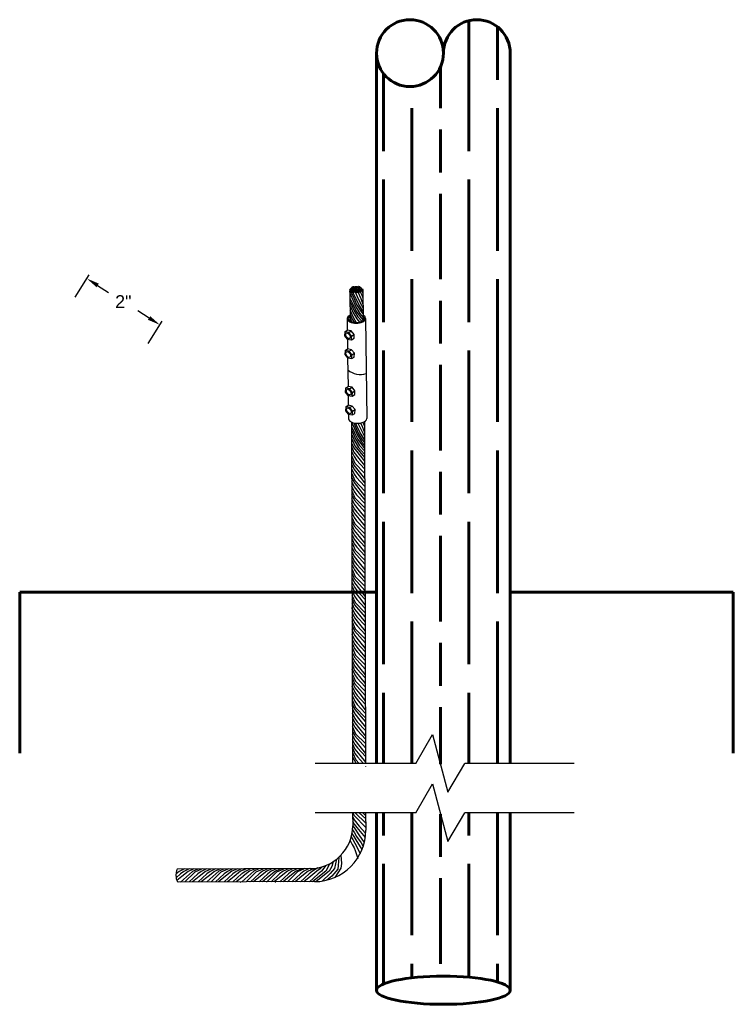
# Model space of a CAD drawing. Header units: inches. Extents: x 119 to 13708, y 367 to 7376.
# Tile 17 of 21: x 7437 to 7937, y 5505 to 6196. Entities that reach past the tile are written whole.
import ezdxf

# ---------------------------------------------------------------- set-up
doc = ezdxf.new("R2010")
doc.units = ezdxf.units.IN
doc.header["$MEASUREMENT"] = 0
for name, color, linetype, lineweight in [('E-ANNO-TEXT', 7, 'Continuous', 25), ('E-GND-GES', 92, 'Continuous', 60), ('G-ANNO-TEXT', 7, 'Continuous', 0)]:
    doc.layers.add(name, color=color, linetype=linetype, lineweight=lineweight)
doc.styles.get("Standard").update_dxf_attribs({"font": 'arial.ttf'})
doc.dimstyles.get("Standard").update_dxf_attribs({"dimtxt": 0.18, "dimasz": 0.18, "dimexe": 0.18, "dimexo": 0.0625, "dimgap": 0.09, "dimtad": 0, "dimtih": 1, "dimtoh": 1, "dimdec": 4, "dimzin": 0, "dimdsep": 46, "dimtxsty": 'Standard', "dimcen": 0.09, "dimadec": 0, "dimazin": 0, "dimtfac": 1, "dimtdec": 4, "dimtofl": 0, "dimtmove": 0, "dimatfit": 3, "dimfxl": 1, "dimtolj": 1, "dimtzin": 0, "dimarcsym": 0})

# ---------------------------------------------------------------- blocks, each defined once
blk = doc.blocks.new('*D8')
at = {"layer": 'Defpoints', "color": 0, "transparency": 16777216}
for p in [(7466.33, 5985.77), (7535.52, 5981.49), (7517.61, 5953.25)]:
    blk.add_point(p, dxfattribs=at)
at = {"layer": 'G-ANNO-TEXT', "color": 0, "lineweight": -2, "transparency": 16777216}
for p, q in [((7475.97, 6000.97), (7485.84, 6016.55)), ((7491.84, 6009.19), (7499.55, 6004.3)), ((7527.91, 5986.31), (7520.05, 5991.3)), ((7527.25, 5968.45), (7537.12, 5984.03))]:
    blk.add_line(p, q, dxfattribs=at)
at = {"layer": 'G-ANNO-TEXT', "color": 0, "transparency": 16777216}
for points in [[(7492.64, 6010.46), (7491.04, 6007.93), (7484.24, 6014.01)], [(7528.72, 5987.58), (7527.11, 5985.05), (7535.52, 5981.49)]]:
    blk.add_solid(points, dxfattribs=at)
at = {"layer": 'G-ANNO-TEXT', "color": 0, "lineweight": 30, "transparency": 16777216, "insert": (7509.8, 5997.8), "char_height": 9, "attachment_point": 5}
blk.add_mtext('\\A1;2"', dxfattribs=at)

msp = doc.modelspace()

# ---------------------------------------------------------------- hatches: boundary and pattern name
at = {"layer": 'E-GND-GES', "transparency": 33554546}
h = msp.add_hatch(dxfattribs=at)
h.set_pattern_fill('GOST_WOOD', color=0, scale=10)
h.set_pattern_definition([(90, (3692.15, 4473.4), (60, -4e-15), [100, -20]), (90, (3712.15, 4453.4), (60, -4e-15), [60, -15, 30, -15]), (90, (3732.15, 4423.4), (60, -4e-15), [100, -20])])
h.paths.add_polyline_path([(7687.33957, 5673.96102), (7714.85009, 5673.96102), (7726.57865, 5694.27549), (7737.46513, 5653.64656), (7749.19369, 5673.96102), (7781.12489, 5673.96102), (7781.12489, 6172.08624, 1), (7734.23223, 6172.08624, -1), (7687.33957, 6172.08624)])
edge = h.paths.add_edge_path()
edge.add_line((7737.46513, 5619.0503), (7726.57865, 5659.67922))
edge.add_line((7726.57865, 5659.67922), (7714.85009, 5639.36476))
edge.add_line((7714.85009, 5639.36476), (7687.33957, 5639.36476))
edge.add_line((7687.33957, 5639.36476), (7687.33957, 5514.83346))
edge.add_ellipse((7734.23223, 5514.83346), major_axis=(46.89266, 0), ratio=0.210367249, start_angle=0, end_angle=180, ccw=False)
edge.add_line((7781.12489, 5523.37652), (7781.12489, 5639.36476))
edge.add_line((7781.12489, 5639.36476), (7749.19369, 5639.36476))
edge.add_line((7749.19369, 5639.36476), (7737.46513, 5619.0503))

# ---------------------------------------------------------------- linework, layer by layer
at = {"layer": 'E-ANNO-TEXT', "color": 0}
for p, q in [((7714.85009, 5673.96102), (7726.57865, 5694.27549)), ((7726.57865, 5694.27549), (7737.46513, 5653.64656)), ((7714.85009, 5673.96102), (7644.43383, 5673.96102)), ((7737.46513, 5653.64656), (7749.19369, 5673.96102)), ((7825.89174, 5673.96102), (7749.19369, 5673.96102)), ((7714.85009, 5639.36476), (7726.57865, 5659.67922)), ((7726.57865, 5659.67922), (7737.46513, 5619.0503)), ((7714.85009, 5639.36476), (7644.43383, 5639.36476)), ((7737.46513, 5619.0503), (7749.19369, 5639.36476)), ((7825.89174, 5639.36476), (7749.19369, 5639.36476))]:
    msp.add_line(p, q, dxfattribs=at)
at = {"layer": 'E-GND-GES', "color": 0}
for p, q in [((7687.33957, 5673.96102), (7687.33957, 6172.08624)), ((7781.12489, 5673.96102), (7781.12489, 6172.08624)), ((7437.19121, 5793.96102), (7687.33957, 5793.96102)), ((7437.19121, 5793.96102), (7437.19121, 5681.09394)), ((7781.12489, 5793.96102), (7937.48793, 5793.96102)), ((7937.48793, 5793.96102), (7937.48793, 5681.09394)), ((7687.33957, 5514.83346), (7687.33957, 5639.36476)), ((7781.12489, 5514.83346), (7781.12489, 5639.36476))]:
    msp.add_line(p, q, dxfattribs=at)
at = {"layer": 'E-GND-GES', "color": 0, "lineweight": 30}
for p, q in [((7668.57829, 6003.79349), (7668.82575, 5984.28046)), ((7676.88128, 6005.56222), (7677.73283, 6003.5459)), ((7677.69649, 6006.41187), (7677.97273, 5984.62951)), ((7666.76501, 5985.90828), (7666.86788, 5977.7966)), ((7679.6906, 5986.0722), (7680.58106, 5915.85856)), ((7665.09294, 5976.67549), (7666.86788, 5977.7966)), ((7667.91747, 5976.11847), (7669.69242, 5977.23959)), ((7669.92491, 5973.6477), (7671.69985, 5974.76881)), ((7666.94738, 5971.52855), (7667.03484, 5964.63154)), ((7669.79801, 5970.96639), (7671.57296, 5972.0875)), ((7665.2599, 5963.51043), (7667.03484, 5964.63154)), ((7668.08443, 5962.95341), (7669.85938, 5964.07453)), ((7670.09187, 5960.48264), (7671.86681, 5961.60375)), ((7667.11434, 5958.36349), (7667.36876, 5938.30142)), ((7669.96497, 5957.80133), (7671.73992, 5958.92245)), ((7665.59382, 5937.18031), (7667.36876, 5938.30142)), ((7667.44826, 5932.03338), (7667.53572, 5925.13637)), ((7668.41835, 5936.6233), (7670.1933, 5937.74441)), ((7670.29889, 5931.47122), (7672.07384, 5932.59233)), ((7670.42579, 5934.15252), (7672.20073, 5935.27364)), ((7665.76078, 5924.01525), (7667.53572, 5925.13637)), ((7667.61521, 5918.86832), (7667.65546, 5915.69463)), ((7668.58531, 5923.45824), (7670.36026, 5924.57935)), ((7670.46585, 5918.30616), (7672.2408, 5919.42727)), ((7670.59275, 5920.98746), (7672.36769, 5922.10858)), ((7669.72556, 5913.32864), (7670.49419, 5673.96102)), ((7678.79743, 5913.55747), (7678.87644, 5913.3704)), ((7678.87354, 5913.59944), (7679.63303, 5673.96102)), ((7670.60528, 5639.36476), (7670.63218, 5630.23626)), ((7679.74267, 5639.36476), (7679.78149, 5627.11575)), ((7640.72841, 5600.14033), (7547.76339, 5599.84261)), ((7643.89577, 5591.00184), (7548.34899, 5590.69902))]:
    msp.add_line(p, q, dxfattribs=at)
for points in [[(7670.18426, 6008.01027), (7670.19965, 6007.75698), (7670.25684, 6007.56712)], [(7668.57052, 6003.88315), (7670.73961, 5998.98915), (7672.84093, 5994.25081)], [(7669.17056, 6005.32287), (7671.33189, 6000.51853), (7673.41147, 5995.72538)], [(7669.41307, 6007.09282), (7669.41105, 6006.87902), (7669.45715, 6006.69895)], [(7670.44939, 6004.62409), (7672.75548, 5999.8985), (7675.13869, 5995.07892)], [(7672.28052, 6004.64731), (7674.44184, 5999.84297), (7676.76989, 5995.1995)], [(7674.14675, 6004.70106), (7676.30808, 5999.89672), (7677.82716, 5996.10816)], [(7675.9773, 6004.73799), (7677.04036, 6002.37497), (7677.77083, 6000.5498)], [(7668.62265, 6000.29532), (7670.72747, 5995.98215), (7673.11069, 5991.16257)], [(7668.65108, 5998.05327), (7669.30388, 5996.60218), (7671.38346, 5991.80903)], [(7668.68821, 5995.12559), (7669.04533, 5994.31983), (7670.81292, 5990.33446)], [(7672.84093, 5994.25081), (7675.66609, 5989.55498), (7677.94654, 5986.69495)], [(7673.41147, 5995.72538), (7676.25837, 5991.08435), (7677.91725, 5989.00386)], [(7675.13869, 5995.07892), (7677.34071, 5991.4577), (7677.89423, 5990.81901)], [(7676.76989, 5995.1995), (7677.86122, 5993.4226), (7677.86122, 5993.4226)], [(7668.72871, 5991.93201), (7668.85337, 5991.65492), (7670.93294, 5986.86177)], [(7668.77539, 5988.96484), (7668.76607, 5988.98611), (7670.3624, 5985.3872)], [(7670.81292, 5990.33446), (7673.63808, 5985.63863), (7675.38632, 5983.44607)], [(7671.38346, 5991.80903), (7674.23036, 5987.16801), (7677.01609, 5984.00628)], [(7673.11069, 5991.16257), (7676.28241, 5986.75231), (7677.96997, 5984.84716)], [(7668.81101, 5986.15595), (7668.8017, 5986.17722), (7669.87924, 5983.74792)], [(7670.3624, 5985.3872), (7671.61238, 5983.30955), (7671.61238, 5983.30955)], [(7670.93294, 5986.86177), (7673.17847, 5983.2011), (7673.17847, 5983.2011)], [(7671.57296, 5972.0875), (7671.69985, 5974.76881), (7669.69242, 5977.23959), (7666.86788, 5977.7966)], [(7671.73992, 5958.92245), (7671.86681, 5961.60375), (7669.85938, 5964.07453), (7667.03484, 5964.63154)], [(7672.07384, 5932.59233), (7672.20073, 5935.27364), (7670.1933, 5937.74441), (7667.36876, 5938.30142)], [(7672.2408, 5919.42727), (7672.36769, 5922.10858), (7670.36026, 5924.57935), (7667.53572, 5925.13637)], [(7669.92028, 5913.24252), (7671.88322, 5908.81365), (7673.98453, 5904.07531)], [(7671.37962, 5912.77902), (7672.4755, 5910.34303), (7674.55507, 5905.54987)], [(7672.50261, 5912.58464), (7673.89909, 5909.72299), (7676.2823, 5904.90342)], [(7674.31165, 5912.49896), (7675.58545, 5909.66746), (7677.91349, 5905.024)], [(7676.1223, 5912.67626), (7677.45168, 5909.72122), (7678.89725, 5906.116)], [(7677.77607, 5913.10615), (7678.18396, 5912.19947), (7678.91444, 5910.3743)], [(7669.75203, 5905.06571), (7670.18894, 5904.14433), (7671.95653, 5900.15896)], [(7669.76626, 5910.11981), (7671.87108, 5905.80665), (7674.25429, 5900.98707)], [(7669.79469, 5907.87777), (7670.44749, 5906.42668), (7672.52707, 5901.63353)], [(7674.55507, 5905.54987), (7677.40198, 5900.90885), (7678.91979, 5899.00528)], [(7676.2823, 5904.90342), (7678.48432, 5901.2822), (7678.91414, 5900.78624)], [(7677.91349, 5905.024), (7678.90583, 5903.40827), (7678.90583, 5903.40827)], [(7669.76855, 5901.98717), (7669.99697, 5901.47942), (7672.07655, 5896.68626)], [(7669.80584, 5899.04775), (7669.90968, 5898.8106), (7671.50601, 5895.2117)], [(7671.95653, 5900.15896), (7674.78169, 5895.46313), (7678.94585, 5890.78172)], [(7672.52707, 5901.63353), (7675.37397, 5896.99251), (7678.9385, 5893.10178)], [(7673.98453, 5904.07531), (7676.8097, 5899.37947), (7678.92702, 5896.72403)], [(7674.25429, 5900.98707), (7677.42602, 5896.57681), (7678.93288, 5894.87566)], [(7669.78066, 5896.12466), (7669.94861, 5895.7411), (7671.54494, 5892.1422)], [(7669.79565, 5892.88693), (7669.78634, 5892.9082), (7671.58386, 5889.07269)], [(7671.50601, 5895.2117), (7678.96157, 5885.82097), (7678.96157, 5885.82097)], [(7671.54494, 5892.1422), (7675.06793, 5887.77151), (7675.06793, 5887.77151)], [(7672.07655, 5896.68626), (7678.95312, 5888.48988), (7678.95312, 5888.48988)], [(7669.81218, 5889.80839), (7670.0406, 5889.30064), (7672.12018, 5884.50748)], [(7669.82429, 5883.94588), (7669.99223, 5883.56232), (7671.58856, 5879.96341)], [(7669.84947, 5886.86897), (7669.95331, 5886.63182), (7671.54964, 5883.03292)], [(7671.58386, 5889.07269), (7673.338, 5886.68298), (7673.338, 5886.68298)], [(7672.12018, 5884.50748), (7678.99325, 5877.41311), (7678.99325, 5877.41311)], [(7673.338, 5886.68298), (7678.97806, 5880.62091), (7678.97806, 5880.62091)], [(7675.06793, 5887.77151), (7678.97074, 5882.92963), (7678.97074, 5882.92963)], [(7669.83928, 5880.70815), (7669.82996, 5880.72942), (7671.62749, 5876.89391)], [(7669.84649, 5877.65087), (7670.07491, 5877.14312), (7672.15449, 5872.34997)], [(7671.54964, 5883.03292), (7679.0052, 5873.64219), (7679.0052, 5873.64219)], [(7671.58856, 5879.96341), (7675.11156, 5875.59273), (7675.11156, 5875.59273)], [(7671.62749, 5876.89391), (7673.38162, 5874.5042), (7673.38162, 5874.5042)], [(7669.8586, 5871.78837), (7670.02655, 5871.40481), (7671.62288, 5867.8059)], [(7669.88378, 5874.71146), (7669.98762, 5874.47431), (7671.58395, 5870.8754)], [(7671.58395, 5870.8754), (7679.03951, 5861.48468), (7679.03951, 5861.48468)], [(7672.15449, 5872.34997), (7679.02777, 5865.19004), (7679.02777, 5865.19004)], [(7673.38162, 5874.5042), (7679.02168, 5868.44212), (7679.02168, 5868.44212)], [(7675.11156, 5875.59273), (7679.01436, 5870.75084), (7679.01436, 5870.75084)], [(7669.87359, 5868.55064), (7669.86428, 5868.57191), (7671.6618, 5864.7364)], [(7669.8808, 5865.49336), (7670.10922, 5864.98561), (7672.1888, 5860.19246)], [(7671.62288, 5867.8059), (7675.14587, 5863.43521), (7675.14587, 5863.43521)], [(7671.6618, 5864.7364), (7673.41594, 5862.34669), (7673.41594, 5862.34669)], [(7675.14587, 5863.43521), (7679.04868, 5858.59333), (7679.04868, 5858.59333)], [(7669.89291, 5859.63086), (7670.06086, 5859.2473), (7671.65719, 5855.64839)], [(7669.9079, 5856.39312), (7669.89859, 5856.41439), (7671.69611, 5852.57889)], [(7669.91809, 5862.55394), (7670.02193, 5862.3168), (7671.61826, 5858.71789)], [(7671.61826, 5858.71789), (7679.07382, 5850.26002), (7679.07382, 5850.26002)], [(7672.1888, 5860.19246), (7679.06142, 5853.2414), (7679.06142, 5853.2414)], [(7673.41594, 5862.34669), (7679.05599, 5856.28461), (7679.05599, 5856.28461)], [(7669.87341, 5853.49131), (7670.04135, 5853.10775), (7671.63768, 5849.50884)], [(7669.8884, 5850.25357), (7669.87908, 5850.27484), (7671.67661, 5846.43934)], [(7671.63768, 5849.50884), (7675.16068, 5845.13815), (7675.16068, 5845.13815)], [(7671.65719, 5855.64839), (7675.18018, 5851.2777), (7675.18018, 5851.2777)], [(7671.69611, 5852.57889), (7673.45025, 5850.18917), (7673.45025, 5850.18917)], [(7673.45025, 5850.18917), (7679.09031, 5844.1271), (7679.09031, 5844.1271)], [(7675.18018, 5851.2777), (7679.08299, 5846.43582), (7679.08299, 5846.43582)], [(7669.89561, 5847.1963), (7670.12403, 5846.68855), (7672.20361, 5841.8954)], [(7669.9329, 5844.25688), (7670.03674, 5844.01973), (7671.63307, 5840.42083)], [(7671.67661, 5846.43934), (7673.43074, 5844.04963), (7673.43074, 5844.04963)], [(7673.43074, 5844.04963), (7679.0708, 5837.98755), (7679.0708, 5837.98755)], [(7675.16068, 5845.13815), (7679.06348, 5840.29627), (7679.06348, 5840.29627)], [(7669.90772, 5841.33379), (7670.07567, 5840.95023), (7671.672, 5837.35133)], [(7669.92271, 5838.09606), (7669.9134, 5838.11733), (7671.71092, 5834.28183)], [(7671.63307, 5840.42083), (7679.08863, 5831.96295), (7679.08863, 5831.96295)], [(7671.672, 5837.35133), (7675.19499, 5832.98064), (7675.19499, 5832.98064)], [(7672.20361, 5841.8954), (7679.07623, 5834.94434), (7679.07623, 5834.94434)], [(7669.94161, 5835.0803), (7670.10956, 5834.69674), (7671.70589, 5831.09784)], [(7669.9566, 5831.84257), (7669.94729, 5831.86384), (7671.74482, 5828.02833)], [(7669.96382, 5828.78529), (7670.19224, 5828.27755), (7672.27181, 5823.48439)], [(7671.70589, 5831.09784), (7675.22889, 5826.72715), (7675.22889, 5826.72715)], [(7671.71092, 5834.28183), (7673.46506, 5831.89211), (7673.46506, 5831.89211)], [(7673.46506, 5831.89211), (7679.10511, 5825.83004), (7679.10511, 5825.83004)], [(7675.19499, 5832.98064), (7679.0978, 5828.13876), (7679.0978, 5828.13876)], [(7669.97592, 5822.92279), (7670.14387, 5822.53923), (7671.7402, 5818.94032)], [(7670.00111, 5825.84588), (7670.10495, 5825.60873), (7671.70127, 5822.00982)], [(7671.70127, 5822.00982), (7679.15684, 5813.55195), (7679.15684, 5813.55195)], [(7671.74482, 5828.02833), (7673.49895, 5825.63862), (7673.49895, 5825.63862)], [(7672.27181, 5823.48439), (7679.14443, 5816.53333), (7679.14443, 5816.53333)], [(7673.49895, 5825.63862), (7679.13901, 5819.57654), (7679.13901, 5819.57654)], [(7675.22889, 5826.72715), (7679.13169, 5821.88527), (7679.13169, 5821.88527)], [(7669.99092, 5819.68506), (7669.9816, 5819.70633), (7671.77913, 5815.87082)], [(7670.00051, 5816.68916), (7670.16846, 5816.3056), (7671.76479, 5812.70669)], [(7671.7402, 5818.94032), (7675.2632, 5814.56964), (7675.2632, 5814.56964)], [(7671.77913, 5815.87082), (7673.53326, 5813.48111), (7673.53326, 5813.48111)], [(7675.2632, 5814.56964), (7679.166, 5809.72775), (7679.166, 5809.72775)], [(7670.0155, 5813.45143), (7670.00619, 5813.4727), (7671.80372, 5809.63719)], [(7670.02272, 5810.39415), (7670.25114, 5809.8864), (7672.33071, 5805.09325)], [(7671.76479, 5812.70669), (7675.28779, 5808.33601), (7675.28779, 5808.33601)], [(7671.80372, 5809.63719), (7673.55785, 5807.24748), (7673.55785, 5807.24748)], [(7673.53326, 5813.48111), (7679.17332, 5807.41903), (7679.17332, 5807.41903)], [(7675.28779, 5808.33601), (7679.19059, 5803.49413), (7679.19059, 5803.49413)], [(7670.03482, 5804.53165), (7670.20277, 5804.14809), (7671.7991, 5800.54918)], [(7670.04981, 5801.29392), (7670.0405, 5801.31519), (7671.83803, 5797.47968)], [(7670.06001, 5807.45474), (7670.16384, 5807.21759), (7671.76017, 5803.61868)], [(7671.76017, 5803.61868), (7679.21574, 5795.16081), (7679.21574, 5795.16081)], [(7672.33071, 5805.09325), (7679.20333, 5798.14219), (7679.20333, 5798.14219)], [(7673.55785, 5807.24748), (7679.19791, 5801.1854), (7679.19791, 5801.1854)], [(7670.05941, 5798.29802), (7670.22736, 5797.91446), (7671.82369, 5794.31555)], [(7670.0744, 5795.06029), (7670.06509, 5795.08156), (7671.86261, 5791.24605)], [(7671.7991, 5800.54918), (7675.3221, 5796.1785), (7675.3221, 5796.1785)], [(7671.82369, 5794.31555), (7675.34668, 5789.94487), (7675.34668, 5789.94487)], [(7671.83803, 5797.47968), (7673.59216, 5795.08997), (7673.59216, 5795.08997)], [(7673.59216, 5795.08997), (7679.23222, 5789.02789), (7679.23222, 5789.02789)], [(7675.3221, 5796.1785), (7679.2249, 5791.33661), (7679.2249, 5791.33661)], [(7670.08162, 5792.00301), (7670.31004, 5791.49526), (7672.38961, 5786.70211)], [(7670.1189, 5789.06359), (7670.22274, 5788.82645), (7671.81907, 5785.22754)], [(7671.86261, 5791.24605), (7673.61675, 5788.85634), (7673.61675, 5788.85634)], [(7673.61675, 5788.85634), (7679.25681, 5782.79426), (7679.25681, 5782.79426)], [(7675.34668, 5789.94487), (7679.24949, 5785.10298), (7679.24949, 5785.10298)], [(7670.09372, 5786.14051), (7670.26167, 5785.75695), (7671.858, 5782.15804)], [(7670.10871, 5782.90278), (7670.0994, 5782.92405), (7671.89693, 5779.08854)], [(7671.81907, 5785.22754), (7679.27464, 5776.76967), (7679.27464, 5776.76967)], [(7671.858, 5782.15804), (7675.381, 5777.78735), (7675.381, 5777.78735)], [(7672.38961, 5786.70211), (7679.26223, 5779.75105), (7679.26223, 5779.75105)], [(7670.11831, 5779.90688), (7670.28626, 5779.52332), (7671.88259, 5775.92441)], [(7670.1333, 5776.66915), (7670.12399, 5776.69042), (7671.92151, 5772.85491)], [(7670.14051, 5773.61187), (7670.36893, 5773.10412), (7672.44851, 5768.31097)], [(7671.88259, 5775.92441), (7675.40558, 5771.55373), (7675.40558, 5771.55373)], [(7671.89693, 5779.08854), (7673.65106, 5776.69883), (7673.65106, 5776.69883)], [(7673.65106, 5776.69883), (7679.29112, 5770.63675), (7679.29112, 5770.63675)], [(7675.381, 5777.78735), (7679.2838, 5772.94547), (7679.2838, 5772.94547)], [(7670.15262, 5767.74937), (7670.32057, 5767.36581), (7671.9169, 5763.7669)], [(7670.1778, 5770.67245), (7670.28164, 5770.43531), (7671.87797, 5766.8364)], [(7671.87797, 5766.8364), (7679.33354, 5758.37853), (7679.33354, 5758.37853)], [(7671.92151, 5772.85491), (7673.67565, 5770.4652), (7673.67565, 5770.4652)], [(7672.44851, 5768.31097), (7679.32113, 5761.35991), (7679.32113, 5761.35991)], [(7673.67565, 5770.4652), (7679.3157, 5764.40312), (7679.3157, 5764.40312)], [(7675.40558, 5771.55373), (7679.30839, 5766.71184), (7679.30839, 5766.71184)], [(7670.16761, 5764.51163), (7670.1583, 5764.5329), (7671.95583, 5760.6974)], [(7670.17721, 5761.51574), (7670.34516, 5761.13218), (7671.94148, 5757.53327)], [(7671.9169, 5763.7669), (7675.43989, 5759.39621), (7675.43989, 5759.39621)], [(7671.95583, 5760.6974), (7673.70996, 5758.30769), (7673.70996, 5758.30769)], [(7675.43989, 5759.39621), (7679.3427, 5754.55433), (7679.3427, 5754.55433)], [(7670.1922, 5758.27801), (7670.18288, 5758.29928), (7671.98041, 5754.46377)], [(7670.19941, 5755.22073), (7670.42783, 5754.71298), (7672.50741, 5749.91983)], [(7671.94148, 5757.53327), (7675.46448, 5753.16258), (7675.46448, 5753.16258)], [(7671.98041, 5754.46377), (7673.73455, 5752.07406), (7673.73455, 5752.07406)], [(7673.70996, 5758.30769), (7679.35002, 5752.24561), (7679.35002, 5752.24561)], [(7675.46448, 5753.16258), (7679.36728, 5748.3207), (7679.36728, 5748.3207)], [(7670.21152, 5749.35823), (7670.37947, 5748.97466), (7671.9758, 5745.37576)], [(7670.22651, 5746.12049), (7670.2172, 5746.14176), (7672.01472, 5742.30626)], [(7670.2367, 5752.28131), (7670.34054, 5752.04417), (7671.93687, 5748.44526)], [(7671.93687, 5748.44526), (7679.39243, 5739.98739), (7679.39243, 5739.98739)], [(7672.50741, 5749.91983), (7679.38003, 5742.96877), (7679.38003, 5742.96877)], [(7673.73455, 5752.07406), (7679.3746, 5746.01198), (7679.3746, 5746.01198)], [(7670.2361, 5743.1246), (7670.40405, 5742.74104), (7672.00038, 5739.14213)], [(7670.2511, 5739.88686), (7670.24178, 5739.90813), (7672.03931, 5736.07263)], [(7671.9758, 5745.37576), (7675.49879, 5741.00507), (7675.49879, 5741.00507)], [(7672.00038, 5739.14213), (7675.52338, 5734.77144), (7675.52338, 5734.77144)], [(7672.01472, 5742.30626), (7673.76886, 5739.91654), (7673.76886, 5739.91654)], [(7673.76886, 5739.91654), (7679.40891, 5733.85447), (7679.40891, 5733.85447)], [(7675.49879, 5741.00507), (7679.4016, 5736.16319), (7679.4016, 5736.16319)], [(7670.25831, 5736.82959), (7670.48673, 5736.32184), (7672.56631, 5731.52869)], [(7670.2956, 5733.89017), (7670.39944, 5733.65303), (7671.99577, 5730.05412)], [(7672.03931, 5736.07263), (7673.79344, 5733.68292), (7673.79344, 5733.68292)], [(7673.79344, 5733.68292), (7679.4335, 5727.62084), (7679.4335, 5727.62084)], [(7675.52338, 5734.77144), (7679.42618, 5729.92956), (7679.42618, 5729.92956)], [(7670.27042, 5730.96708), (7670.43837, 5730.58352), (7672.03469, 5726.98462)], [(7670.28541, 5727.72935), (7670.2761, 5727.75062), (7672.07362, 5723.91512)], [(7671.99577, 5730.05412), (7679.45133, 5721.59624), (7679.45133, 5721.59624)], [(7672.03469, 5726.98462), (7675.55769, 5722.61393), (7675.55769, 5722.61393)], [(7672.56631, 5731.52869), (7679.43893, 5724.57763), (7679.43893, 5724.57763)], [(7670.295, 5724.73346), (7670.46295, 5724.34989), (7672.05928, 5720.75099)], [(7670.30999, 5721.49572), (7670.30068, 5721.51699), (7672.09821, 5717.68149)], [(7670.31721, 5718.43845), (7670.54563, 5717.9307), (7672.62521, 5713.13754)], [(7672.05928, 5720.75099), (7675.58228, 5716.3803), (7675.58228, 5716.3803)], [(7672.07362, 5723.91512), (7673.82776, 5721.5254), (7673.82776, 5721.5254)], [(7673.82776, 5721.5254), (7679.46781, 5715.46333), (7679.46781, 5715.46333)], [(7675.55769, 5722.61393), (7679.4605, 5717.77205), (7679.4605, 5717.77205)], [(7670.32932, 5712.57594), (7670.49726, 5712.19238), (7672.09359, 5708.59348)], [(7670.3545, 5715.49903), (7670.45834, 5715.26188), (7672.05467, 5711.66298)], [(7672.05467, 5711.66298), (7679.51023, 5703.2051), (7679.51023, 5703.2051)], [(7672.09821, 5717.68149), (7673.85234, 5715.29177), (7673.85234, 5715.29177)], [(7672.62521, 5713.13754), (7679.49782, 5706.18649), (7679.49782, 5706.18649)], [(7673.85234, 5715.29177), (7679.4924, 5709.2297), (7679.4924, 5709.2297)], [(7675.58228, 5716.3803), (7679.48508, 5711.53842), (7679.48508, 5711.53842)], [(7670.34431, 5709.33821), (7670.33499, 5709.35948), (7672.13252, 5705.52397)], [(7670.3539, 5706.34231), (7670.52185, 5705.95875), (7672.11818, 5702.35985)], [(7672.09359, 5708.59348), (7675.61659, 5704.22279), (7675.61659, 5704.22279)], [(7672.13252, 5705.52397), (7673.88665, 5703.13426), (7673.88665, 5703.13426)], [(7675.61659, 5704.22279), (7679.51939, 5699.38091), (7679.51939, 5699.38091)], [(7670.36889, 5703.10458), (7670.35958, 5703.12585), (7672.15711, 5699.29035)], [(7670.37611, 5700.04731), (7670.60453, 5699.53956), (7672.6841, 5694.7464)], [(7672.11818, 5702.35985), (7675.64118, 5697.98916), (7675.64118, 5697.98916)], [(7672.15711, 5699.29035), (7673.91124, 5696.90063), (7673.91124, 5696.90063)], [(7673.88665, 5703.13426), (7679.52671, 5697.07219), (7679.52671, 5697.07219)], [(7675.64118, 5697.98916), (7679.54398, 5693.14728), (7679.54398, 5693.14728)], [(7670.38821, 5694.1848), (7670.55616, 5693.80124), (7672.15249, 5690.20234)], [(7670.40321, 5690.94707), (7670.39389, 5690.96834), (7672.19142, 5687.13283)], [(7670.4134, 5697.10789), (7670.51724, 5696.87074), (7672.11356, 5693.27184)], [(7672.11356, 5693.27184), (7679.56913, 5684.81396), (7679.56913, 5684.81396)], [(7672.6841, 5694.7464), (7679.55672, 5687.79535), (7679.55672, 5687.79535)], [(7673.91124, 5696.90063), (7679.5513, 5690.83856), (7679.5513, 5690.83856)], [(7670.4128, 5687.95117), (7670.58075, 5687.56761), (7672.17708, 5683.96871)], [(7670.42779, 5684.71344), (7670.41848, 5684.73471), (7672.216, 5680.89921)], [(7672.15249, 5690.20234), (7675.67549, 5685.83165), (7675.67549, 5685.83165)], [(7672.17708, 5683.96871), (7675.70007, 5679.59802), (7675.70007, 5679.59802)], [(7672.19142, 5687.13283), (7673.94555, 5684.74312), (7673.94555, 5684.74312)], [(7673.94555, 5684.74312), (7679.58561, 5678.68104), (7679.58561, 5678.68104)], [(7675.67549, 5685.83165), (7679.57829, 5680.98977), (7679.57829, 5680.98977)], [(7670.43501, 5681.65617), (7670.66343, 5681.14842), (7672.743, 5676.35526)], [(7670.47229, 5678.71675), (7670.57613, 5678.4796), (7673.01047, 5673.96102)], [(7672.216, 5680.89921), (7673.97014, 5678.50949), (7673.97014, 5678.50949)], [(7673.97014, 5678.50949), (7678.20196, 5673.96102), (7678.20196, 5673.96102)], [(7675.70007, 5679.59802), (7679.60288, 5674.75614), (7679.60288, 5674.75614)], [(7672.743, 5676.35526), (7675.11022, 5673.96102), (7675.11022, 5673.96102)], [(7670.61267, 5636.85808), (7670.61267, 5636.85808), (7671.7402, 5634.31606)], [(7670.82338, 5639.36476), (7670.82338, 5639.36476), (7671.70127, 5637.38556)], [(7671.70127, 5637.38556), (7679.77575, 5628.92964), (7679.77575, 5628.92964)], [(7672.27181, 5639.36476), (7679.7663, 5631.91104), (7679.7663, 5631.91104)], [(7675.20232, 5639.36476), (7679.75665, 5634.95423), (7679.75665, 5634.95423)], [(7677.78627, 5639.36476), (7679.74933, 5637.26296), (7679.74933, 5637.26296)], [(7670.62192, 5633.71576), (7670.62192, 5633.71576), (7671.77913, 5631.24655)], [(7670.63228, 5630.08258), (7670.63228, 5630.08258), (7671.84726, 5628.43987)], [(7671.7402, 5634.31606), (7675.2632, 5629.94537), (7675.2632, 5629.94537)], [(7671.77913, 5631.24655), (7673.53326, 5628.85684), (7673.53326, 5628.85684)], [(7671.84726, 5628.43987), (7675.01746, 5623.76809), (7675.01746, 5623.76809)], [(7673.53326, 5628.85684), (7679.38847, 5621.8871), (7679.38847, 5621.8871)], [(7675.2632, 5629.94537), (7679.72999, 5625.07323), (7679.72999, 5625.07323)], [(7669.62342, 5622.42545), (7669.62342, 5622.42545), (7670.65577, 5620.50719)], [(7670.07209, 5624.84061), (7670.07209, 5624.84061), (7671.33918, 5622.71308)], [(7670.49596, 5627.28293), (7670.49596, 5627.28293), (7671.88031, 5625.28202)], [(7671.33918, 5622.71308), (7672.86366, 5620.23725), (7672.86366, 5620.23725)], [(7671.88031, 5625.28202), (7673.28753, 5622.67956), (7673.28753, 5622.67956)], [(7673.28753, 5622.67956), (7676.48611, 5618.25967), (7677.96297, 5615.70392)], [(7675.01746, 5623.76809), (7678.76331, 5618.43978), (7678.76331, 5618.43978)], [(7668.78143, 5619.80896), (7668.78143, 5619.80896), (7670.27682, 5617.08035)], [(7670.29461, 5617.04817), (7671.595, 5614.6958), (7672.35249, 5612.76205)], [(7670.65577, 5620.50719), (7672.05755, 5618.04223), (7672.05755, 5618.04223)], [(7672.05755, 5618.04223), (7675.93067, 5610.8016), (7675.93067, 5610.8016)], [(7672.86366, 5620.23725), (7677.10085, 5613.56079), (7677.10085, 5613.56079)], [(7660.81951, 5607.92735), (7660.57756, 5602.32512), (7660.24451, 5599.83993)], [(7662.44249, 5609.54122), (7662.82572, 5603.67592), (7662.42738, 5600.54452)], [(7672.35249, 5612.76205), (7674.15141, 5607.34343), (7674.15141, 5607.34343)], [(7646.26465, 5600.67364), (7646.26465, 5600.67364), (7642.53454, 5598.3247)], [(7649.20926, 5601.39237), (7647.74769, 5599.95996), (7645.60404, 5598.36363)], [(7651.80966, 5602.30015), (7651.80966, 5602.30015), (7648.72419, 5598.34558)], [(7654.34743, 5603.4588), (7652.79997, 5599.98084), (7651.79369, 5598.38451)], [(7657.04211, 5605.02605), (7655.95605, 5601.56984), (7654.10756, 5598.39058)], [(7659.32347, 5606.67444), (7659.32347, 5606.67444), (7657.91725, 5600.10203)], [(7662.42738, 5600.54452), (7658.13504, 5593.9868), (7658.13504, 5593.9868)], [(7549.00276, 5598.11553), (7546.82338, 5596.51579), (7546.82338, 5596.51579)], [(7549.86325, 5596.3614), (7546.90059, 5593.60499), (7546.90059, 5593.60499)], [(7550.95178, 5594.63146), (7547.3983, 5591.76718), (7547.3983, 5591.76718)], [(7547.76339, 5599.84261), (7547.61741, 5599.81528), (7547.52928, 5599.7444)], [(7552.817, 5599.90375), (7552.83827, 5599.91306), (7549.00276, 5598.11553)], [(7552.25296, 5598.11553), (7549.86325, 5596.3614), (7549.86325, 5596.3614)], [(7558.39196, 5598.19339), (7549.93409, 5590.73782), (7549.93409, 5590.73782)], [(7555.32246, 5598.15446), (7550.95178, 5594.63146), (7550.95178, 5594.63146)], [(7556.0672, 5599.90375), (7556.08847, 5599.91306), (7552.25296, 5598.11553)], [(7559.86653, 5597.62285), (7552.91547, 5590.75023), (7552.91547, 5590.75023)], [(7559.30493, 5599.91874), (7558.92137, 5599.75079), (7555.32246, 5598.15446)], [(7562.02076, 5596.39571), (7555.95868, 5590.75566), (7555.95868, 5590.75566)], [(7563.10929, 5594.66578), (7558.26741, 5590.76297), (7558.26741, 5590.76297)], [(7562.22802, 5599.89356), (7561.99087, 5599.78972), (7558.39196, 5598.19339)], [(7565.16743, 5599.93084), (7564.65968, 5599.70242), (7559.86653, 5597.62285)], [(7564.41047, 5598.14985), (7562.02076, 5596.39571), (7562.02076, 5596.39571)], [(7568.27425, 5596.42961), (7562.21218, 5590.78955), (7562.21218, 5590.78955)], [(7567.47997, 5598.18877), (7563.10929, 5594.66578), (7563.10929, 5594.66578)], [(7568.22471, 5599.93806), (7568.24598, 5599.94737), (7564.41047, 5598.14985)], [(7569.36278, 5594.69967), (7564.5209, 5590.79687), (7564.5209, 5590.79687)], [(7571.46244, 5599.95305), (7571.07888, 5599.7851), (7567.47997, 5598.18877)], [(7570.66396, 5598.18374), (7568.27425, 5596.42961), (7568.27425, 5596.42961)], [(7576.80297, 5598.2616), (7568.34509, 5590.80603), (7568.34509, 5590.80603)], [(7573.73347, 5598.22267), (7569.36278, 5594.69967), (7569.36278, 5594.69967)], [(7574.4782, 5599.97195), (7574.49947, 5599.98127), (7570.66396, 5598.18374)], [(7578.27753, 5597.69106), (7571.32648, 5590.81844), (7571.32648, 5590.81844)], [(7577.71593, 5599.98695), (7577.33237, 5599.819), (7573.73347, 5598.22267)], [(7580.43176, 5596.46392), (7574.36969, 5590.82386), (7574.36969, 5590.82386)], [(7581.52029, 5594.73398), (7576.67841, 5590.83118), (7576.67841, 5590.83118)], [(7580.63902, 5599.96176), (7580.40187, 5599.85792), (7576.80297, 5598.2616)], [(7583.57844, 5599.99905), (7583.07069, 5599.77063), (7578.27753, 5597.69106)], [(7582.82148, 5598.21805), (7580.43176, 5596.46392), (7580.43176, 5596.46392)], [(7586.57131, 5596.44441), (7580.50924, 5590.80436), (7580.50924, 5590.80436)], [(7585.89098, 5598.25698), (7581.52029, 5594.73398), (7581.52029, 5594.73398)], [(7587.65984, 5594.71448), (7582.81796, 5590.81167), (7582.81796, 5590.81167)], [(7586.63571, 5600.00627), (7586.65698, 5600.01558), (7582.82148, 5598.21805)], [(7589.87345, 5600.02126), (7589.48988, 5599.85331), (7585.89098, 5598.25698)], [(7588.96103, 5598.19855), (7586.57131, 5596.44441), (7586.57131, 5596.44441)], [(7592.75417, 5596.42961), (7586.69209, 5590.78955), (7586.69209, 5590.78955)], [(7592.03053, 5598.23748), (7587.65984, 5594.71448), (7587.65984, 5594.71448)], [(7592.77526, 5599.98676), (7592.79653, 5599.99608), (7588.96103, 5598.19855)], [(7593.84805, 5594.69967), (7589.00617, 5590.79687), (7589.00617, 5590.79687)], [(7596.013, 5600.00175), (7595.62943, 5599.8338), (7592.03053, 5598.23748)], [(7595.20388, 5598.22779), (7592.81417, 5596.47365), (7592.81417, 5596.47365)], [(7601.34289, 5598.30564), (7592.88501, 5590.85008), (7592.88501, 5590.85008)], [(7598.27338, 5598.26671), (7593.9027, 5594.74372), (7593.9027, 5594.74372)], [(7599.01812, 5600.016), (7599.03939, 5600.02531), (7595.20388, 5598.22779)], [(7602.81745, 5597.7351), (7595.8664, 5590.86248), (7595.8664, 5590.86248)], [(7602.25585, 5600.03099), (7601.87229, 5599.86304), (7598.27338, 5598.26671)], [(7604.97168, 5596.50797), (7598.90961, 5590.86791), (7598.90961, 5590.86791)], [(7606.06021, 5594.77803), (7601.21833, 5590.87523), (7601.21833, 5590.87523)], [(7605.17894, 5600.00581), (7604.94179, 5599.90197), (7601.34289, 5598.30564)], [(7608.11836, 5600.0431), (7607.61061, 5599.81468), (7602.81745, 5597.7351)], [(7607.3614, 5598.2621), (7604.97168, 5596.50797), (7604.97168, 5596.50797)], [(7611.11123, 5596.48846), (7605.04916, 5590.8484), (7605.04916, 5590.8484)], [(7610.4309, 5598.30103), (7606.06021, 5594.77803), (7606.06021, 5594.77803)], [(7612.19976, 5594.75853), (7607.35788, 5590.85572), (7607.35788, 5590.85572)], [(7611.17563, 5600.05031), (7611.1969, 5600.05963), (7607.3614, 5598.2621)], [(7617.29032, 5597.74075), (7610.33926, 5590.86813), (7610.33926, 5590.86813)], [(7614.41336, 5600.0653), (7614.0298, 5599.89736), (7610.4309, 5598.30103)], [(7613.50095, 5598.24259), (7611.11123, 5596.48846), (7611.11123, 5596.48846)], [(7616.57045, 5598.28152), (7612.19976, 5594.75853), (7612.19976, 5594.75853)], [(7619.44455, 5596.51361), (7613.38247, 5590.87355), (7613.38247, 5590.87355)], [(7617.31518, 5600.03081), (7617.33645, 5600.04012), (7613.50095, 5598.24259)], [(7620.53308, 5594.78367), (7615.69119, 5590.88087), (7615.69119, 5590.88087)], [(7620.55291, 5600.0458), (7620.16935, 5599.87785), (7616.57045, 5598.28152)], [(7622.59122, 5600.04874), (7622.08347, 5599.82032), (7617.29032, 5597.74075)], [(7621.83426, 5598.26774), (7619.44455, 5596.51361), (7619.44455, 5596.51361)], [(7625.5841, 5596.4941), (7619.52202, 5590.85405), (7619.52202, 5590.85405)], [(7624.90376, 5598.30667), (7620.53308, 5594.78367), (7620.53308, 5594.78367)], [(7626.67263, 5594.76417), (7621.83074, 5590.86137), (7621.83074, 5590.86137)], [(7625.6485, 5600.05596), (7625.66977, 5600.06527), (7621.83426, 5598.26774)], [(7631.85105, 5597.81721), (7624.89999, 5590.94459), (7624.89999, 5590.94459)], [(7628.88623, 5600.07095), (7628.50267, 5599.903), (7624.90376, 5598.30667)], [(7627.97381, 5598.24824), (7625.5841, 5596.4941), (7625.5841, 5596.4941)], [(7631.04331, 5598.28717), (7626.67263, 5594.76417), (7626.67263, 5594.76417)], [(7634.00528, 5596.59008), (7627.9432, 5590.95002), (7627.9432, 5590.95002)], [(7631.78805, 5600.03645), (7631.80932, 5600.04577), (7627.97381, 5598.24824)], [(7635.09381, 5594.86014), (7630.25192, 5590.95734), (7630.25192, 5590.95734)], [(7635.02578, 5600.05144), (7634.64222, 5599.88349), (7631.04331, 5598.28717)], [(7637.15195, 5600.12521), (7636.6442, 5599.89679), (7631.85105, 5597.81721)], [(7636.39499, 5598.34421), (7634.00528, 5596.59008), (7634.00528, 5596.59008)], [(7640.14483, 5596.57057), (7634.08275, 5590.93051), (7634.08275, 5590.93051)], [(7639.46449, 5598.38314), (7635.09381, 5594.86014), (7635.09381, 5594.86014)], [(7641.23336, 5594.84064), (7636.39147, 5590.93783), (7636.39147, 5590.93783)], [(7640.20923, 5600.13242), (7640.2305, 5600.14174), (7636.39499, 5598.34421)], [(7643.43532, 5600.27141), (7643.0634, 5600.07669), (7639.46449, 5598.38314)], [(7642.53454, 5598.3247), (7640.14483, 5596.57057), (7640.14483, 5596.57057)], [(7646.33448, 5596.59145), (7640.2724, 5590.95139), (7640.2724, 5590.95139)], [(7645.60404, 5598.36363), (7641.23336, 5594.84064), (7641.23336, 5594.84064)], [(7647.42301, 5594.86152), (7642.58112, 5590.95871), (7642.58112, 5590.95871)], [(7649.73687, 5594.86759), (7644.89499, 5590.96478), (7644.89499, 5590.96478)], [(7648.72419, 5598.34558), (7646.33448, 5596.59145), (7646.33448, 5596.59145)], [(7651.79369, 5598.38451), (7647.42301, 5594.86152), (7647.42301, 5594.86152)], [(7654.838, 5596.6184), (7649.24997, 5591.41939), (7649.24997, 5591.41939)], [(7654.10756, 5598.39058), (7649.73687, 5594.86759), (7649.73687, 5594.86759)], [(7655.92652, 5594.88847), (7652.4046, 5592.04962), (7652.4046, 5592.04962)], [(7657.91725, 5600.10203), (7654.838, 5596.6184), (7654.838, 5596.6184)], [(7660.24451, 5599.83993), (7655.92652, 5594.88847), (7655.92652, 5594.88847)]]:
    msp.add_lwpolyline(points, dxfattribs=at)
for points in [[(7669.79801, 5970.96639), (7669.92491, 5973.6477), (7667.91747, 5976.11847), (7665.09294, 5976.67549), (7664.95975, 5973.86121), (7666.83733, 5971.55025)], [(7669.96497, 5957.80133), (7670.09187, 5960.48264), (7668.08443, 5962.95341), (7665.2599, 5963.51043), (7665.12671, 5960.69615), (7667.00429, 5958.38519)], [(7670.29889, 5931.47122), (7670.42579, 5934.15252), (7668.41835, 5936.6233), (7665.59382, 5937.18031), (7665.46063, 5934.36603), (7667.33821, 5932.05508)], [(7670.46585, 5918.30616), (7670.59275, 5920.98746), (7668.58531, 5923.45824), (7665.76078, 5924.01525), (7665.62759, 5921.20097), (7667.50517, 5918.89002)]]:
    msp.add_lwpolyline(points, close=True, dxfattribs=at)
at = {"layer": 'E-GND-GES', "color": 0}
for centre, start, end in [((7710.7859, 6172.08624), 0, 180), ((7757.67856, 6172.08624), 0, 180), ((7710.7859, 6172.08624), 180, 0)]:
    msp.add_arc(centre, 23.44633, start, end, dxfattribs=at)
at = {"layer": 'E-GND-GES', "color": 0, "lineweight": 30}
for centre, radius, start, end in [((7674.71861, 6007.10434), 1.42381, 24.98312871, 45.74752174), ((7684.40477, 6005.20896), 15.88966, 176.34245352, 185.11072199), ((7674.2305, 6005.17328), 3.26156, 30.93936606, 39.7912844), ((7676.10269, 5960.6623), 13.96713, 230.62239761, 287.06584965), ((7640.63233, 5630.14018), 30, 270.18349155, 0.18349155), ((7643.78168, 5627.00166), 36, 270.18158811, 0.18158811), ((7552.58297, 5595.43899), 5.85939, 169.00347674, 194.15582658), ((7552.81492, 5596.62034), 5.98409, 160.61483736, 180.60964252), ((7550.40245, 5593.79745), 3.50715, 176.59062033, 208.05485312), ((7549.08356, 5598.62812), 1.9136, 144.3141101, 180.64576827), ((7549.17685, 5592.39298), 1.88543, 187.4664685, 243.95477216)]:
    msp.add_arc(centre, radius, start, end, dxfattribs=at)
for centre, major_axis, ratio in [((7671.09983, 6008.02188), (-0.91556, -0.01161), 0.507591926), ((7672.97912, 6008.00046), (-0.91556, -0.01161), 0.507591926), ((7674.79661, 6008.11256), (-0.91556, -0.01161), 0.507591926), ((7669.46304, 6006.23421), (-0.91556, -0.01161), 0.507591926), ((7670.08613, 6005.33448), (-0.91556, -0.01161), 0.507591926), ((7670.32863, 6007.10443), (-0.91556, -0.01161), 0.507591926), ((7671.29086, 6006.29402), (-0.91556, -0.01161), 0.507591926), ((7671.36495, 6004.6357), (-0.91556, -0.01161), 0.507591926), ((7672.15943, 6007.15388), (-0.91556, -0.01161), 0.507591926), ((7672.20973, 6005.4826), (-0.91556, -0.01161), 0.507591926), ((7673.11867, 6006.35382), (-0.91556, -0.01161), 0.507591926), ((7673.24425, 6004.61428), (-0.91556, -0.01161), 0.507591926), ((7673.98993, 6007.22582), (-0.91556, -0.01161), 0.507591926), ((7674.04024, 6005.55453), (-0.91556, -0.01161), 0.507591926), ((7674.9498, 6006.37704), (-0.91556, -0.01161), 0.507591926), ((7675.06174, 6004.72638), (-0.91556, -0.01161), 0.507591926), ((7675.82106, 6007.24904), (-0.91556, -0.01161), 0.507591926), ((7675.96571, 6005.55061), (-0.91556, -0.01161), 0.507591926), ((7676.78092, 6006.40026), (-0.91556, -0.01161), 0.507591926), ((7667.36431, 5973.85677), (1.17658, -1.89185), 0.590455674), ((7667.53127, 5960.69171), (1.17658, -1.89185), 0.590455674), ((7667.86519, 5934.3616), (1.17658, -1.89185), 0.590455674), ((7668.03215, 5921.19654), (1.17658, -1.89185), 0.590455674)]:
    msp.add_ellipse(centre, major_axis=major_axis, ratio=ratio, dxfattribs=at)
for centre, major_axis, start_param, end_param in [((7673.22781, 5985.99024), (-6.4628, -0.08196), 5.466146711, 10.175198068), ((7673.22781, 5985.99024), (-5.49338, -0.06967), 5.648329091, 9.959376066), ((7674.11826, 5915.7766), (-6.4628, -0.08196), 6.283185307, 9.424777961), ((7674.38679, 5889.93029), (-6.4628, -0.08196), 10.161656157, 10.175198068), ((7674.43041, 5877.75151), (-6.4628, -0.08196), 10.161656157, 10.175198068), ((7674.46472, 5865.594), (-6.4628, -0.08196), 10.161656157, 10.175198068), ((7674.47953, 5847.29693), (-6.4628, -0.08196), 10.161656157, 10.175198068), ((7674.49904, 5853.43648), (-6.4628, -0.08196), 10.161656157, 10.175198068), ((7674.51384, 5835.13942), (-6.4628, -0.08196), 10.161656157, 10.175198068), ((7674.54774, 5828.88593), (-6.4628, -0.08196), 10.161656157, 10.175198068), ((7674.58205, 5816.72842), (-6.4628, -0.08196), 10.161656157, 10.175198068), ((7674.64095, 5798.33728), (-6.4628, -0.08196), 10.161656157, 10.175198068), ((7674.69985, 5779.94613), (-6.4628, -0.08196), 10.161656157, 10.175198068), ((7674.75875, 5761.55499), (-6.4628, -0.08196), 10.161656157, 10.175198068), ((7674.81765, 5743.16385), (-6.4628, -0.08196), 10.161656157, 10.175198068), ((7674.87654, 5724.77271), (-6.4628, -0.08196), 10.161656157, 10.175198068), ((7674.93544, 5706.38157), (-6.4628, -0.08196), 10.161656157, 10.175198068), ((7674.99434, 5687.99043), (-6.4628, -0.08196), 10.161656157, 10.175198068), ((7675.05324, 5669.59929), (-6.4628, -0.08196), 10.161656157, 10.175198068), ((7674.58205, 5632.10415), (-6.4628, -0.08196), 10.161656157, 10.175198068), ((7553.11056, 5595.31261), (-0.08196, 6.4628), 10.161656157, 10.175198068), ((7565.26807, 5595.34692), (-0.08196, 6.4628), 10.161656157, 10.175198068), ((7571.52156, 5595.38082), (-0.08196, 6.4628), 10.161656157, 10.175198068), ((7583.67907, 5595.41513), (-0.08196, 6.4628), 10.161656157, 10.175198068), ((7589.81862, 5595.39563), (-0.08196, 6.4628), 10.161656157, 10.175198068), ((7596.06148, 5595.42487), (-0.08196, 6.4628), 10.161656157, 10.175198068), ((7608.21899, 5595.45918), (-0.08196, 6.4628), 10.161656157, 10.175198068), ((7614.35854, 5595.43967), (-0.08196, 6.4628), 10.161656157, 10.175198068)]:
    msp.add_ellipse(centre, major_axis=major_axis, ratio=0.507591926, start_param=start_param, end_param=end_param, dxfattribs=at)
at = {"layer": 'E-GND-GES', "color": 0}
msp.add_ellipse((7734.23223, 5514.83346), major_axis=(46.89266, 0), ratio=0.210367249, dxfattribs=at)

# ---------------------------------------------------------------- dimensions: what is measured, and where the dimension line sits
at = {"layer": 'G-ANNO-TEXT', "color": 0, "lineweight": 30}
dim = msp.add_linear_dim(base=(7535.51521, 5981.49466), p1=(7466.32794, 5985.77346), p2=(7517.60507, 5953.25384), angle=327.61739589, text='2"', dimstyle='Standard', override={"dimtxt": 9, "dimasz": 9, "dimexe": 3, "dimexo": 18, "dimgap": 5}, dxfattribs=at)
dim.commit()
dim.dimension.update_dxf_attribs({"geometry": '*D8', "text_midpoint": (7509.80249, 5997.80149), "dimtype": 161})

doc.saveas('drawing.dxf')
